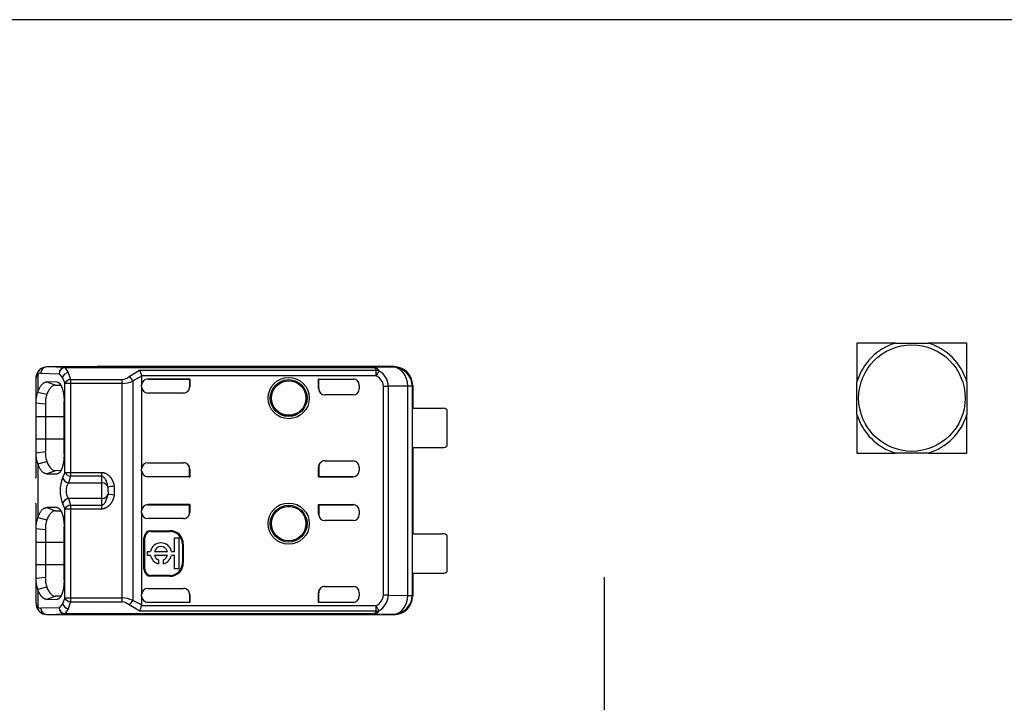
# Model space of a CAD drawing. Header units: millimetres. Extents: x 16 to 406, y 5 to 285.
# Tile 6 of 14: x 125 to 156, y 191 to 212. Entities that reach past the tile are written whole.
import ezdxf
from ezdxf.enums import TextEntityAlignment as Align
from ezdxf.lldxf.tags import DXFTag

# ---------------------------------------------------------------- set-up
doc = ezdxf.new("R2010")
doc.units = ezdxf.units.MM
for name, color, linetype in [('Default', 7, 'Continuous'), ('dimensions', 7, 'Continuous'), ('RECLED_122X50MM_', 7, 'Continuous')]:
    doc.layers.add(name, color=color, linetype=linetype)
doc.styles.add('SEACAD_Arial', font='arial.ttf')
tags = doc.linetypes.add('CENTER2', pattern=[28.575, 19.05, -3.175, 3.175, -3.175]).pattern_tags.tags
tags[10:11] = [DXFTag(74, 4), DXFTag(75, 0), DXFTag(340, '0'), DXFTag(46, 0.0), DXFTag(50, 0.0), DXFTag(44, 0.0), DXFTag(45, 0.0)]
tags[8:9] = [DXFTag(74, 4), DXFTag(75, 0), DXFTag(340, '0'), DXFTag(46, 0.0), DXFTag(50, 0.0), DXFTag(44, 0.0), DXFTag(45, 0.0)]
tags[6:7] = [DXFTag(74, 4), DXFTag(75, 0), DXFTag(340, '0'), DXFTag(46, 0.0), DXFTag(50, 0.0), DXFTag(44, 0.0), DXFTag(45, 0.0)]
tags[4:5] = [DXFTag(74, 4), DXFTag(75, 0), DXFTag(340, '0'), DXFTag(46, 0.0), DXFTag(50, 0.0), DXFTag(44, 0.0), DXFTag(45, 0.0)]
doc.dimstyles.new('ISO', dxfattribs={"dimtxt": 3.5, "dimasz": 3.5, "dimexe": 1.75, "dimexo": 0, "dimgap": 0.875, "dimtad": 1, "dimtxsty": 'SEACAD_Arial', "dimblk1": '_SE_FILLED', "dimblk2": '_SE_FILLED', "dimsah": 1, "dimcen": 1.75, "dimadec": 0, "dimazin": 0, "dimtfac": 0.5, "dimtdec": 3, "dimtmove": 0, "dimatfit": 3, "dimfxl": 1, "dimarcsym": 0})

# ---------------------------------------------------------------- blocks, each defined once
blk = doc.blocks.new('SEANNOT_GROUP3')
at = {"layer": 'dimensions', "color": 7, "linetype": 'CENTER2'}
for p, q in [((143.59, 194.699), (143.59, 180.699)), ((150.59, 187.699), (136.59, 187.699))]:
    blk.add_line(p, q, dxfattribs=at)
blk = doc.blocks.new('SE1')
at = {"layer": 'RECLED_122X50MM_', "color": 7, "linetype": 'Continuous'}
for p, q in [((242.29, 212.449), (120.89, 212.449)), ((152.871, 202.149), (151.64, 202.149)), ((151.64, 202.149), (151.64, 200.918)), ((152.871, 202.149), (153.909, 202.149)), ((155.14, 202.149), (153.909, 202.149)), ((155.14, 200.918), (155.14, 202.149)), ((126.414, 201.376), (125.832, 201.39)), ((127.44, 201.39), (125.832, 201.39)), ((126.414, 201.376), (136.202, 201.376)), ((126.414, 201.376), (126.414, 201.371)), ((126.414, 201.372), (126.521, 201.215)), ((136.202, 201.371), (126.414, 201.371)), ((127.433, 201.39), (127.44, 201.39)), ((136.89, 201.4), (127.44, 201.4)), ((127.44, 201.4), (127.44, 201.39)), ((136.873, 201.383), (136.202, 201.376)), ((136.202, 201.371), (136.202, 201.376)), ((136.873, 201.383), (136.89, 201.4)), ((125.55, 201.149), (125.55, 200.594)), ((125.644, 201.19), (126.226, 201.176)), ((126.225, 201.176), (126.332, 201.049)), ((126.332, 201.049), (126.406, 200.865)), ((126.52, 201.217), (126.594, 200.991)), ((128.461, 201.086), (128.793, 201.285)), ((128.793, 201.285), (136.33, 201.285)), ((136.33, 201.106), (128.855, 201.106)), ((128.857, 201.087), (128.857, 200.805)), ((136.33, 201.106), (136.33, 201.285)), ((136.411, 201.261), (136.416, 201.271)), ((125.49, 200.994), (125.49, 200.24)), ((125.835, 200.912), (126.117, 200.812)), ((126.163, 200.91), (125.835, 200.912)), ((126.117, 200.812), (126.276, 200.811)), ((126.406, 198.034), (126.406, 200.865)), ((126.594, 200.865), (126.406, 200.865)), ((126.594, 200.991), (128.234, 200.991)), ((126.594, 200.991), (126.594, 200.865)), ((128.234, 200.865), (126.594, 200.865)), ((126.594, 200.865), (126.594, 198.034)), ((128.234, 200.865), (128.234, 200.991)), ((128.234, 194.034), (128.234, 200.865)), ((128.574, 200.943), (128.574, 193.956)), ((128.857, 200.76), (128.857, 200.805)), ((128.857, 200.76), (128.857, 198.139)), ((130.39, 201.005), (129.057, 201.005)), ((129.057, 201.005), (129.057, 201.004)), ((129.057, 201.004), (130.383, 201.004)), ((130.383, 201.004), (130.39, 201.005)), ((130.383, 201.004), (130.383, 200.753)), ((130.383, 200.753), (130.39, 200.76)), ((130.39, 201.005), (130.39, 200.76)), ((134.49, 200.7), (134.49, 201.005)), ((134.49, 201.005), (135.59, 201.005)), ((134.497, 201.004), (134.49, 201.005)), ((134.497, 200.7), (134.497, 201.004)), ((134.497, 201.004), (135.59, 201.004)), ((135.59, 201.004), (135.59, 201.005)), ((135.79, 200.805), (135.79, 200.7)), ((136.558, 194.123), (136.558, 200.777)), ((137.333, 200.782), (136.711, 200.777)), ((136.711, 200.777), (136.711, 194.122)), ((137.473, 200.783), (137.333, 200.783)), ((137.333, 194.117), (137.333, 200.783)), ((137.473, 200.783), (137.475, 200.785)), ((137.473, 200.783), (137.473, 194.116)), ((137.49, 200.8), (137.475, 200.8)), ((137.475, 200.8), (137.475, 200.785)), ((137.49, 200.8), (137.49, 200.075)), ((151.64, 199.88), (151.64, 200.918)), ((155.14, 200.918), (155.14, 199.88)), ((125.55, 200.592), (125.832, 200.52)), ((130.19, 200.56), (129.057, 200.56)), ((134.49, 200.7), (134.497, 200.7)), ((135.59, 200.5), (134.69, 200.5)), ((125.789, 200.201), (125.49, 200.24)), ((125.49, 200.24), (125.49, 199.8)), ((125.789, 200.201), (125.789, 199.8)), ((126.385, 198.601), (126.385, 200.301)), ((125.789, 199.8), (125.49, 199.8)), ((125.49, 199.8), (125.49, 199.1)), ((126.385, 199.8), (125.789, 199.8)), ((125.789, 199.8), (125.789, 199.1)), ((137.488, 198.825), (137.488, 200.075)), ((137.488, 200.075), (138.44, 200.075)), ((138.59, 198.875), (138.59, 200.025)), ((151.64, 199.88), (151.64, 198.649)), ((155.14, 198.649), (155.14, 199.88)), ((125.49, 199.1), (125.49, 198.659)), ((125.49, 199.1), (125.789, 199.1)), ((125.789, 199.1), (125.789, 198.699)), ((125.789, 199.1), (126.385, 199.1)), ((125.49, 198.659), (125.789, 198.699)), ((125.49, 198.66), (125.49, 197.87)), ((137.488, 198.825), (138.44, 198.825)), ((137.49, 198.825), (137.49, 196.075)), ((151.64, 198.649), (152.871, 198.649)), ((153.909, 198.649), (152.871, 198.649)), ((153.909, 198.649), (155.14, 198.649)), ((125.55, 198.308), (125.832, 198.38)), ((125.55, 198.306), (125.55, 196.594)), ((129.057, 198.339), (130.19, 198.339)), ((134.69, 198.4), (135.59, 198.4)), ((126.117, 198.087), (125.834, 197.987)), ((125.834, 197.987), (126.163, 197.99)), ((126.277, 198.088), (126.117, 198.087)), ((126.406, 198.034), (126.338, 197.86)), ((126.406, 198.034), (126.594, 198.034)), ((126.594, 197.908), (126.526, 197.695)), ((126.594, 198.034), (127.59, 198.034)), ((126.594, 198.034), (126.594, 197.908)), ((127.59, 197.908), (126.594, 197.908)), ((127.59, 197.908), (127.59, 198.034)), ((127.59, 197.696), (127.59, 197.908)), ((128.857, 198.094), (128.857, 198.139)), ((128.857, 198.094), (128.857, 196.805)), ((129.057, 197.895), (129.057, 197.894)), ((130.383, 197.895), (129.057, 197.895)), ((130.383, 197.895), (130.383, 198.146)), ((130.383, 198.146), (130.39, 198.139)), ((130.383, 197.895), (130.39, 197.894)), ((130.39, 198.139), (130.39, 197.894)), ((134.49, 197.894), (134.49, 198.2)), ((134.497, 198.2), (134.49, 198.2)), ((134.497, 197.895), (134.49, 197.894)), ((134.497, 198.2), (134.497, 197.895)), ((134.497, 197.895), (135.59, 197.895)), ((135.59, 197.894), (135.59, 197.895)), ((135.79, 198.2), (135.79, 198.094)), ((125.491, 197.844), (125.49, 197.87)), ((126.526, 197.696), (127.59, 197.696)), ((127.59, 197.203), (127.59, 197.696)), ((127.983, 197.591), (127.983, 197.308)), ((130.39, 197.894), (129.057, 197.894)), ((135.59, 197.894), (134.49, 197.894)), ((127.719, 197.114), (127.787, 197.338)), ((127.79, 197.438), (127.787, 197.562)), ((127.983, 197.308), (127.787, 197.338)), ((127.789, 197.421), (127.79, 197.338)), ((127.79, 197.421), (127.79, 197.438)), ((125.49, 197.029), (125.491, 197.055)), ((125.49, 197.029), (125.49, 196.24)), ((126.338, 197.039), (126.406, 196.865)), ((126.526, 197.204), (126.594, 196.991)), ((127.59, 197.203), (126.526, 197.203)), ((126.594, 196.991), (126.594, 196.865)), ((126.594, 196.991), (127.59, 196.991)), ((127.59, 196.991), (127.59, 197.203)), ((127.59, 196.865), (127.59, 196.991)), ((130.39, 197.005), (129.057, 197.005)), ((129.057, 197.005), (129.057, 197.004)), ((129.057, 197.004), (130.383, 197.004)), ((130.383, 197.004), (130.39, 197.005)), ((130.383, 196.753), (130.383, 197.004)), ((130.39, 197.005), (130.39, 196.76)), ((134.49, 196.7), (134.49, 197.005)), ((134.49, 197.005), (135.59, 197.005)), ((134.497, 197.004), (134.49, 197.005)), ((134.497, 197.004), (134.497, 196.7)), ((134.497, 197.004), (135.59, 197.004)), ((135.59, 197.004), (135.59, 197.005)), ((125.835, 196.912), (126.117, 196.812)), ((126.163, 196.91), (125.835, 196.912)), ((126.117, 196.812), (126.276, 196.811)), ((126.406, 194.034), (126.406, 196.865)), ((126.594, 196.865), (126.406, 196.865)), ((127.59, 196.865), (126.594, 196.865)), ((126.594, 196.865), (126.594, 194.034)), ((128.857, 196.76), (128.857, 196.805)), ((128.857, 196.76), (128.857, 194.139)), ((130.383, 196.753), (130.39, 196.76)), ((134.49, 196.7), (134.497, 196.7)), ((135.79, 196.805), (135.79, 196.7)), ((125.55, 196.591), (125.832, 196.52)), ((130.19, 196.56), (129.057, 196.56)), ((135.59, 196.5), (134.69, 196.5)), ((125.789, 196.201), (125.49, 196.24)), ((125.49, 196.24), (125.49, 195.8)), ((125.789, 196.201), (125.789, 195.8)), ((126.385, 194.601), (126.385, 196.301)), ((129.157, 196.176), (129.757, 196.176)), ((129.157, 196.176), (129.157, 196.15)), ((129.157, 196.15), (129.757, 196.15)), ((129.757, 196.15), (129.757, 196.176)), ((137.488, 194.825), (137.488, 196.075)), ((137.488, 196.075), (138.44, 196.075)), ((138.59, 194.875), (138.59, 196.025)), ((125.789, 195.8), (125.49, 195.8)), ((125.49, 195.8), (125.49, 195.1)), ((126.385, 195.8), (125.789, 195.8)), ((125.789, 195.8), (125.789, 195.1)), ((128.93, 194.95), (128.93, 195.95)), ((128.957, 195.95), (128.93, 195.95)), ((128.957, 194.95), (128.957, 195.95)), ((129.905, 195.518), (129.905, 195.946)), ((129.905, 195.946), (130.038, 195.946)), ((130.038, 195.946), (130.038, 194.958)), ((130.183, 195.75), (130.157, 195.75)), ((130.157, 195.75), (130.157, 195.15)), ((130.183, 195.75), (130.183, 195.15)), ((129.038, 195.386), (129.038, 195.518)), ((129.038, 195.518), (129.141, 195.518)), ((129.265, 195.518), (129.678, 195.518)), ((129.803, 195.518), (129.905, 195.518)), ((125.49, 195.1), (125.789, 195.1)), ((125.49, 195.1), (125.49, 194.659)), ((125.789, 195.1), (125.789, 194.699)), ((125.789, 195.1), (126.385, 195.1)), ((129.141, 195.386), (129.038, 195.386)), ((129.678, 195.386), (129.265, 195.386)), ((129.389, 195.251), (129.389, 195.125)), ((129.555, 195.125), (129.555, 195.251)), ((129.905, 195.386), (129.803, 195.386)), ((129.905, 194.958), (129.905, 195.386)), ((130.157, 195.15), (130.183, 195.15)), ((128.93, 194.95), (128.957, 194.95)), ((130.038, 194.958), (129.905, 194.958)), ((137.488, 194.825), (138.44, 194.825)), ((137.49, 194.825), (137.49, 194.1)), ((125.49, 194.659), (125.789, 194.699)), ((125.49, 194.66), (125.49, 193.905)), ((129.757, 194.75), (129.157, 194.75)), ((129.157, 194.75), (129.157, 194.723)), ((129.757, 194.723), (129.157, 194.723)), ((129.757, 194.723), (129.757, 194.75)), ((125.831, 194.38), (125.55, 194.308)), ((125.55, 194.305), (125.55, 193.75)), ((128.857, 194.094), (128.857, 194.139)), ((129.057, 194.339), (130.19, 194.339)), ((130.383, 194.147), (130.383, 193.895)), ((130.383, 194.147), (130.39, 194.139)), ((130.39, 194.139), (130.39, 193.894)), ((134.49, 193.894), (134.49, 194.2)), ((134.497, 194.2), (134.49, 194.2)), ((134.497, 193.895), (134.497, 194.2)), ((134.69, 194.4), (135.59, 194.4)), ((135.79, 194.2), (135.79, 194.094)), ((126.117, 194.087), (125.834, 193.987)), ((125.834, 193.987), (126.163, 193.99)), ((126.277, 194.088), (126.117, 194.087)), ((126.332, 193.85), (126.225, 193.723)), ((126.406, 194.034), (126.332, 193.85)), ((126.406, 194.034), (126.594, 194.034)), ((126.594, 193.909), (126.52, 193.683)), ((126.594, 194.034), (128.234, 194.034)), ((126.594, 194.034), (126.594, 193.908)), ((126.594, 193.908), (128.234, 193.908)), ((128.234, 193.908), (128.234, 194.034)), ((128.857, 193.812), (128.574, 193.956)), ((128.857, 194.094), (128.857, 193.812)), ((129.057, 193.895), (130.383, 193.895)), ((129.057, 193.895), (129.057, 193.894)), ((130.39, 193.894), (129.057, 193.894)), ((130.383, 193.895), (130.39, 193.894)), ((134.497, 193.895), (134.49, 193.894)), ((135.59, 193.894), (134.49, 193.894)), ((134.497, 193.895), (135.59, 193.895)), ((135.59, 193.894), (135.59, 193.895)), ((136.711, 194.122), (137.333, 194.117)), ((137.333, 194.116), (137.473, 194.116)), ((137.475, 194.115), (137.473, 194.116)), ((137.475, 194.115), (137.475, 194.1)), ((137.475, 194.1), (137.49, 194.1)), ((126.226, 193.723), (125.644, 193.709)), ((125.832, 193.509), (126.414, 193.523)), ((125.832, 193.509), (127.44, 193.509)), ((126.521, 193.684), (126.414, 193.527)), ((126.414, 193.528), (126.414, 193.523)), ((136.206, 193.528), (126.414, 193.528)), ((136.202, 193.523), (126.414, 193.523)), ((127.44, 193.509), (127.433, 193.509)), ((127.44, 193.509), (127.44, 193.5)), ((128.797, 193.614), (128.461, 193.815)), ((136.33, 193.614), (128.797, 193.614)), ((128.857, 193.812), (128.855, 193.793)), ((128.855, 193.793), (136.33, 193.793)), ((136.202, 193.523), (136.202, 193.529)), ((136.202, 193.523), (136.873, 193.516)), ((136.33, 193.614), (136.33, 193.793)), ((136.416, 193.628), (136.33, 193.793)), ((136.89, 193.5), (136.873, 193.516)), ((136.89, 193.5), (127.44, 193.5))]:
    blk.add_line(p, q, dxfattribs=at)
for centre, radius in [((153.39, 200.399), 1.696), ((133.54, 200.4), 0.657), ((133.54, 200.4), 0.586), ((133.54, 200.4), 0.552), ((133.54, 200.4), 0.55), ((133.54, 196.4), 0.657), ((133.54, 196.4), 0.586), ((133.54, 196.4), 0.552), ((133.54, 196.4), 0.55)]:
    blk.add_circle(centre, radius, dxfattribs=at)
for centre, radius, start, end in [((153.39, 200.399), 1.825, 106.5229, 163.4771), ((153.39, 200.399), 1.825, 16.5229, 73.4771), ((125.834, 201.056), 0.334, 89.1865, 133.9556), ((125.839, 201.195), 0.195, 92.0087, 181.5161), ((126.433, 201.165), 0.207, 95.1634, 176.886), ((136.873, 200.783), 0.6, 0.0044, 89.9972), ((125.878, 201.022), 0.389, 138.7256, 185.5499), ((125.716, 201.173), 0.167, 132.1309, 188.1826), ((126.573, 200.968), 0.254, 101.8825, 161.2489), ((128.214, 201.358), 0.368, 273.146, 312.1839), ((129.342, 199.789), 1.386, 110.5133, 123.6746), ((128.431, 201.059), 0.427, 6.3282, 31.9727), ((136.338, 201.072), 0.213, 68.684, 92.1305), ((138.23, 200.217), 2.098, 150.1716, 154.9417), ((136.168, 200.751), 0.39, 3.7903, 65.5152), ((136.119, 200.758), 0.593, 1.8615, 59.9189), ((126.623, 200.744), 0.249, 96.7449, 150.7545), ((128.224, 201.694), 0.829, 270.6971, 294.9694), ((136.593, 216.598), 15.822, 269.8734, 270.4283), ((126.24, 200.293), 0.753, 156.4762, 184.0959), ((126.932, 200.211), 1.143, 164.232, 180.5091), ((135.59, 200.7), 0.2, 270, 0), ((138.44, 199.825), 0.25, 53.1301, 90), ((153.39, 200.399), 1.825, 196.5229, 253.4771), ((153.39, 200.399), 1.825, 286.5229, 343.4771), ((138.44, 199.075), 0.25, 270, 306.8699), ((126.241, 198.606), 0.754, 175.9429, 203.5178), ((126.782, 198.669), 0.994, 178.2676, 197.0336), ((135.59, 198.2), 0.2, 0, 90), ((126.623, 198.156), 0.249, 209.2525, 263.2419), ((127.362, 197.45), 1.103, 158.1482, 201.8519), ((126.579, 197.946), 0.256, 199.6387, 258.0335), ((128.746, 191.899), 5.744, 97.6278, 99.6123), ((126.579, 196.953), 0.256, 101.966, 160.3614), ((126.623, 196.744), 0.249, 96.7563, 150.7508), ((135.59, 196.7), 0.2, 270, 0), ((126.241, 196.293), 0.753, 156.4965, 184.0897), ((126.932, 196.211), 1.143, 164.2319, 180.5087), ((129.157, 195.95), 0.226, 90, 180), ((129.157, 195.95), 0.2, 90, 180), ((129.757, 195.75), 0.426, 0, 90), ((129.757, 195.75), 0.4, 0, 90), ((138.44, 195.825), 0.25, 53.1301, 90), ((129.472, 195.452), 0.337, 11.3273, 168.6727), ((129.472, 195.452), 0.217, 17.7847, 162.2153), ((129.472, 195.452), 0.337, 191.3273, 255.7958), ((129.472, 195.452), 0.217, 197.7847, 247.568), ((129.472, 195.452), 0.337, 284.2042, 348.6727), ((129.472, 195.452), 0.217, 292.432, 342.2153), ((129.757, 195.15), 0.4, 270, 0), ((129.757, 195.15), 0.426, 270, 0), ((129.157, 194.95), 0.226, 180, 270), ((129.157, 194.95), 0.2, 180, 270), ((138.44, 195.075), 0.25, 270, 306.8699), ((126.243, 194.606), 0.755, 175.9562, 203.5038), ((126.783, 194.669), 0.995, 178.278, 197.0155), ((135.59, 194.2), 0.2, 0, 90), ((125.88, 193.878), 0.391, 174.661, 225.2491), ((126.582, 193.942), 0.266, 200.2713, 256.613), ((126.623, 194.155), 0.249, 209.2436, 263.2579), ((128.223, 193.202), 0.832, 65.069, 89.2656), ((128.215, 193.542), 0.366, 47.8736, 87.0003), ((128.199, 194.138), 0.417, 308.8785, 334.1068), ((136.169, 194.148), 0.39, 294.4383, 356.2585), ((136.13, 194.134), 0.581, 299.457, 358.8399), ((136.593, 178.342), 15.781, 89.5705, 90.1268), ((136.873, 194.116), 0.6, 270.004, 359.9956), ((125.716, 193.726), 0.168, 171.8708, 227.8742), ((125.834, 193.843), 0.334, 226.0973, 270.7932), ((125.839, 193.704), 0.195, 178.4846, 267.9947), ((126.433, 193.734), 0.207, 183.114, 264.8372), ((128.028, 193.962), 0.844, 335.6621, 348.4704), ((136.339, 193.827), 0.213, 267.5509, 291.0364)]:
    blk.add_arc(centre, radius, start, end, dxfattribs=at)
for centre, major_axis, ratio, start_param, end_param in [((126.414, 201.176), (-0.005, -0.2), 0.939661, 3.166998, 4.734916), ((127.44, 200.8), (0, -0.6), 0.999962, 3.141593, 3.321418), ((136.873, 200.783), (0.006, -0.6), 0.766027, 1.562157, 3.128038), ((136.89, 200.8), (-0.424, -0.424), 0.999924, 2.356207, 3.926956), ((125.642, 200.29), (0, -0.9), 0.34204, 3.132956, 3.443003), ((129.057, 200.805), (0, -0.2), 0.999994, 3.141593, 4.712389), ((129.057, 200.804), (0, -0.2), 0.999994, 3.141593, 4.712389), ((129.057, 200.76), (0, -0.2), 0.999848, 4.712389, 6.283185), ((130.19, 200.76), (-0.141, -0.141), 0.999695, 0.785246, 2.356347), ((130.183, 200.753), (-0.141, -0.141), 0.999695, 1.570796, 2.356347), ((135.59, 200.805), (0, -0.2), 0.999994, 1.570796, 3.141593), ((135.59, 200.804), (0, -0.2), 0.999994, 1.57081, 3.141593), ((134.69, 200.7), (0.2, 0), 0.999848, 3.141593, 4.712389), ((134.697, 200.7), (0.2, 0), 0.999848, 3.141593, 4.712389), ((129.057, 198.139), (0, 0.2), 0.999848, 0, 1.570796), ((130.19, 198.139), (-0.141, 0.141), 0.999695, 3.926838, 5.497939), ((130.183, 198.146), (-0.141, 0.141), 0.999695, 3.926838, 4.712389), ((134.69, 198.2), (0.2, 0), 0.999848, 1.570796, 3.141593), ((134.697, 198.2), (0.2, 0), 0.999848, 1.570796, 3.141593), ((129.057, 198.095), (0, 0.2), 0.999994, 1.570796, 3.141593), ((129.057, 198.094), (0, 0.2), 0.999994, 1.570796, 3.141593), ((135.59, 198.095), (0, 0.2), 0.999994, 3.141593, 4.712389), ((135.59, 198.094), (0, 0.2), 0.999994, 3.141593, 4.712389), ((127.59, 197.532), (-0.2, 0), 0.821429, 3.324108, 4.712389), ((127.59, 197.367), (0.2, 0), 0.821429, 4.712389, 6.100671), ((129.057, 196.805), (0, -0.2), 0.999994, 3.141593, 4.712389), ((129.057, 196.804), (0, -0.2), 0.999994, 3.141593, 4.712389), ((135.59, 196.805), (0, -0.2), 0.999994, 1.570796, 3.141593), ((135.59, 196.804), (0, -0.2), 0.999994, 1.570796, 3.141593), ((129.057, 196.76), (0, -0.2), 0.999848, 4.712389, 6.283185), ((130.19, 196.76), (-0.141, -0.141), 0.999695, 0.785246, 2.356347), ((130.183, 196.753), (-0.141, -0.141), 0.999695, 1.570796, 2.356347), ((134.69, 196.7), (0.2, 0), 0.999848, 3.141593, 4.712389), ((134.697, 196.7), (0.2, 0), 0.999848, 3.141593, 4.712389), ((129.057, 194.139), (0, 0.2), 0.999848, 0, 1.570796), ((130.19, 194.139), (-0.141, 0.141), 0.999695, 3.926839, 5.497939), ((130.183, 194.146), (-0.141, 0.141), 0.999695, 3.932239, 4.712389), ((134.69, 194.2), (0.2, 0), 0.999848, 1.570796, 3.141593), ((134.697, 194.2), (0.2, 0), 0.999848, 1.570796, 3.141593), ((129.057, 194.095), (0, 0.2), 0.999994, 1.570796, 3.141593), ((129.057, 194.094), (0, 0.2), 0.999994, 1.570796, 3.141593), ((135.59, 194.095), (0, 0.2), 0.999994, 3.141593, 4.712375), ((135.59, 194.094), (0, 0.2), 0.999994, 3.141593, 4.712389), ((136.873, 194.116), (-0.006, -0.6), 0.766027, 0.013567, 1.579437), ((136.89, 194.1), (-0.424, 0.424), 0.999924, 2.35623, 3.926978), ((125.643, 194.611), (0.001, 0.902), 0.342128, 2.840923, 3.150345), ((126.414, 193.723), (0.005, -0.2), 0.939661, 4.689874, 6.25773), ((127.44, 194.1), (0, -0.6), 0.999962, 6.103357, 6.283185)]:
    blk.add_ellipse(centre, major_axis=major_axis, ratio=ratio, start_param=start_param, end_param=end_param, dxfattribs=at)
for points, degree, knots in [([(136.202, 201.376), (136.217, 201.376), (136.245, 201.375), (136.283, 201.37), (136.316, 201.362), (136.352, 201.347), (136.387, 201.32), (136.405, 201.289), (136.416, 201.271)], 3, [0, 0, 0, 0, 0.122213, 0.238697, 0.352336, 0.466228, 0.688748, 1, 1, 1, 1]), ([(136.33, 201.285), (136.328, 201.296), (136.324, 201.317), (136.307, 201.34), (136.282, 201.356), (136.247, 201.366), (136.217, 201.369), (136.202, 201.371)], 3, [0, 0, 0, 0, 0.264912, 0.488067, 0.676456, 0.841557, 1, 1, 1, 1]), ([(125.55, 201.149), (125.542, 201.142), (125.526, 201.129), (125.509, 201.102), (125.498, 201.071), (125.491, 201.035), (125.49, 201.008), (125.49, 200.994)], 3, [0, 0, 0, 0, 0.206395, 0.408543, 0.607471, 0.804252, 1, 1, 1, 1]), ([(126.117, 200.812), (126.103, 200.812), (126.076, 200.81), (126.037, 200.794), (126, 200.771), (125.952, 200.727), (125.895, 200.652), (125.853, 200.564), (125.832, 200.521)], 3, [0, 0, 0, 0, 0.131621, 0.259651, 0.384099, 0.504973, 0.752584, 1, 1, 1, 1]), ([(126.163, 200.91), (126.256, 200.902), (126.32, 200.728), (126.385, 200.554), (126.386, 200.301)], 2, [0, 0, 0, 0.5, 0.5, 1, 1, 1]), ([(126.385, 198.601), (126.385, 198.354), (126.321, 198.173), (126.257, 197.99), (126.163, 197.989)], 2, [0, 0, 0, 0.5, 0.5, 1, 1, 1]), ([(125.832, 198.378), (125.842, 198.357), (125.863, 198.312), (125.897, 198.252), (125.935, 198.198), (125.976, 198.151), (126.02, 198.115), (126.067, 198.091), (126.1, 198.088), (126.117, 198.088)], 3, [0, 0, 0, 0, 0.119189, 0.246257, 0.381214, 0.524065, 0.674813, 0.833459, 1, 1, 1, 1]), ([(127.59, 198.034), (127.738, 198.021), (127.844, 197.899), (127.894, 197.843), (127.93, 197.763), (127.966, 197.686), (127.983, 197.591)], 2, [0, 0, 0, 0.5, 0.5, 0.75, 0.75, 1, 1, 1]), ([(127.787, 197.562), (127.783, 197.586), (127.776, 197.636), (127.753, 197.709), (127.726, 197.774), (127.696, 197.83), (127.663, 197.87), (127.628, 197.898), (127.602, 197.905), (127.59, 197.908)], 3, [0, 0, 0, 0, 0.180622, 0.363866, 0.549849, 0.69593, 0.816556, 0.915955, 1, 1, 1, 1]), ([(126.526, 197.696), (126.517, 197.686), (126.5, 197.665), (126.48, 197.625), (126.464, 197.58), (126.454, 197.53), (126.449, 197.478), (126.449, 197.425), (126.454, 197.373), (126.464, 197.323), (126.48, 197.277), (126.5, 197.235), (126.517, 197.214), (126.526, 197.203)], 3, [0, 0, 0, 0, 0.095482, 0.187791, 0.277611, 0.365684, 0.452798, 0.539767, 0.627407, 0.716518, 0.80786, 0.90214, 1, 1, 1, 1]), ([(127.983, 197.308), (127.947, 197.118), (127.842, 196.998), (127.792, 196.941), (127.727, 196.906), (127.664, 196.871), (127.59, 196.865)], 2, [0, 0, 0, 0.5, 0.5, 0.75, 0.75, 1, 1, 1]), ([(127.59, 196.991), (127.598, 196.992), (127.613, 196.993), (127.636, 197.005), (127.662, 197.026), (127.691, 197.063), (127.709, 197.095), (127.719, 197.114)], 3, [0, 0, 0, 0, 0.116292, 0.245911, 0.39736, 0.643352, 1, 1, 1, 1]), ([(126.117, 196.812), (126.103, 196.812), (126.076, 196.81), (126.037, 196.794), (126, 196.771), (125.952, 196.727), (125.895, 196.652), (125.853, 196.564), (125.832, 196.521)], 3, [0, 0, 0, 0, 0.131621, 0.259651, 0.384099, 0.504973, 0.752584, 1, 1, 1, 1]), ([(126.163, 196.91), (126.256, 196.902), (126.32, 196.728), (126.385, 196.554), (126.386, 196.301)], 2, [0, 0, 0, 0.5, 0.5, 1, 1, 1]), ([(126.385, 194.601), (126.385, 194.354), (126.321, 194.173), (126.257, 193.99), (126.163, 193.989)], 2, [0, 0, 0, 0.5, 0.5, 1, 1, 1]), ([(125.834, 193.988), (125.755, 193.987), (125.679, 194.072), (125.606, 194.155), (125.55, 194.305)], 2, [0, 0, 0, 0.500227, 0.500227, 1, 1, 1]), ([(125.832, 194.378), (125.842, 194.357), (125.863, 194.312), (125.897, 194.252), (125.935, 194.198), (125.976, 194.151), (126.02, 194.115), (126.067, 194.091), (126.1, 194.088), (126.117, 194.088)], 3, [0, 0, 0, 0, 0.119171, 0.246227, 0.381178, 0.524029, 0.674783, 0.833441, 1, 1, 1, 1]), ([(125.49, 193.905), (125.491, 193.888), (125.492, 193.854), (125.502, 193.811), (125.52, 193.776), (125.54, 193.758), (125.55, 193.75)], 3, [0, 0, 0, 0, 0.244606, 0.491396, 0.742515, 1, 1, 1, 1]), ([(136.416, 193.628), (136.408, 193.614), (136.394, 193.589), (136.367, 193.563), (136.335, 193.543), (136.282, 193.527), (136.229, 193.524), (136.202, 193.523)], 3, [0, 0, 0, 0, 0.233305, 0.418726, 0.557587, 0.771407, 1, 1, 1, 1]), ([(136.206, 193.529), (136.216, 193.53), (136.237, 193.532), (136.264, 193.538), (136.286, 193.546), (136.303, 193.557), (136.317, 193.571), (136.326, 193.59), (136.329, 193.606), (136.33, 193.614)], 3, [0, 0, 0, 0, 0.112815, 0.226906, 0.348689, 0.483486, 0.635254, 0.806782, 1, 1, 1, 1])]:
    blk.add_open_spline(points, degree=degree, knots=knots, dxfattribs=at)
blk.add_rational_spline([(128.574, 200.943), (128.547, 201.001), (128.507, 201.052), (128.461, 201.086)], [1.05939443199, 0.980194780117, 0.980201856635, 1.05941566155], degree=3, dxfattribs=at)
for points, degree in [([(128.857, 201.087), (128.857, 201.089), (128.857, 201.094), (128.856, 201.1), (128.856, 201.104), (128.855, 201.106)], 3), ([(125.55, 200.594), (125.667, 200.912), (125.834, 200.912)], 2), ([(125.834, 197.988), (125.668, 197.986), (125.55, 198.306)], 2), ([(125.55, 196.594), (125.667, 196.912), (125.834, 196.912)], 2)]:
    blk.add_open_spline(points, degree=degree, dxfattribs=at)
blk = doc.blocks.new('DMBLK60')
at = {"layer": 'dimensions', "linetype": 'Continuous'}
for points in [[(147.09, 151.223), (147.09, 152.39), (143.59, 151.806)], [(162.59, 151.223), (166.09, 151.806), (162.59, 152.39)]]:
    blk.add_hatch(color=7, dxfattribs=at).paths.add_polyline_path(points)
at = {"layer": 'dimensions', "color": 7, "linetype": 'Continuous'}
for p, q in [((166.09, 203.199), (166.09, 150.056)), ((143.59, 180.699), (143.59, 150.056)), ((143.59, 151.806), (166.09, 151.806))]:
    blk.add_line(p, q, dxfattribs=at)
at = {"layer": 'dimensions', "color": 7, "linetype": 'Continuous', "style": 'SEACAD_Arial'}
blk.add_text('22,5', height=3.5, dxfattribs=at).set_placement((150.047, 156.181), align=Align.TOP_LEFT)
blk = doc.blocks.new('_SE_FILLED')
at = {"color": 0}
blk.add_line((0, 0), (-1, 0), dxfattribs=at)
blk.add_solid([(0, 0), (-1, -0.1665), (-1, 0.1665), (0, 0)], dxfattribs=at)

msp = doc.modelspace()

# ---------------------------------------------------------------- block references
at = {"layer": 'Default'}
msp.add_blockref('SE1', (0, 0), dxfattribs=at)
at = {"layer": 'dimensions'}
msp.add_blockref('SEANNOT_GROUP3', (0, 0), dxfattribs=at)

# ---------------------------------------------------------------- dimensions: what is measured, and where the dimension line sits
at = {"layer": 'dimensions', "color": 7, "linetype": 'Continuous'}
dim = msp.add_linear_dim(base=(166.09, 151.806), p1=(143.59, 187.699), p2=(166.09, 210.199), text='\\A1;<>', dimstyle='ISO', dxfattribs=at)
dim.commit()
dim.dimension.update_dxf_attribs({"geometry": 'DMBLK60', "text_midpoint": (154.84, 151.806), "dimtype": 160})

doc.saveas('drawing.dxf')
